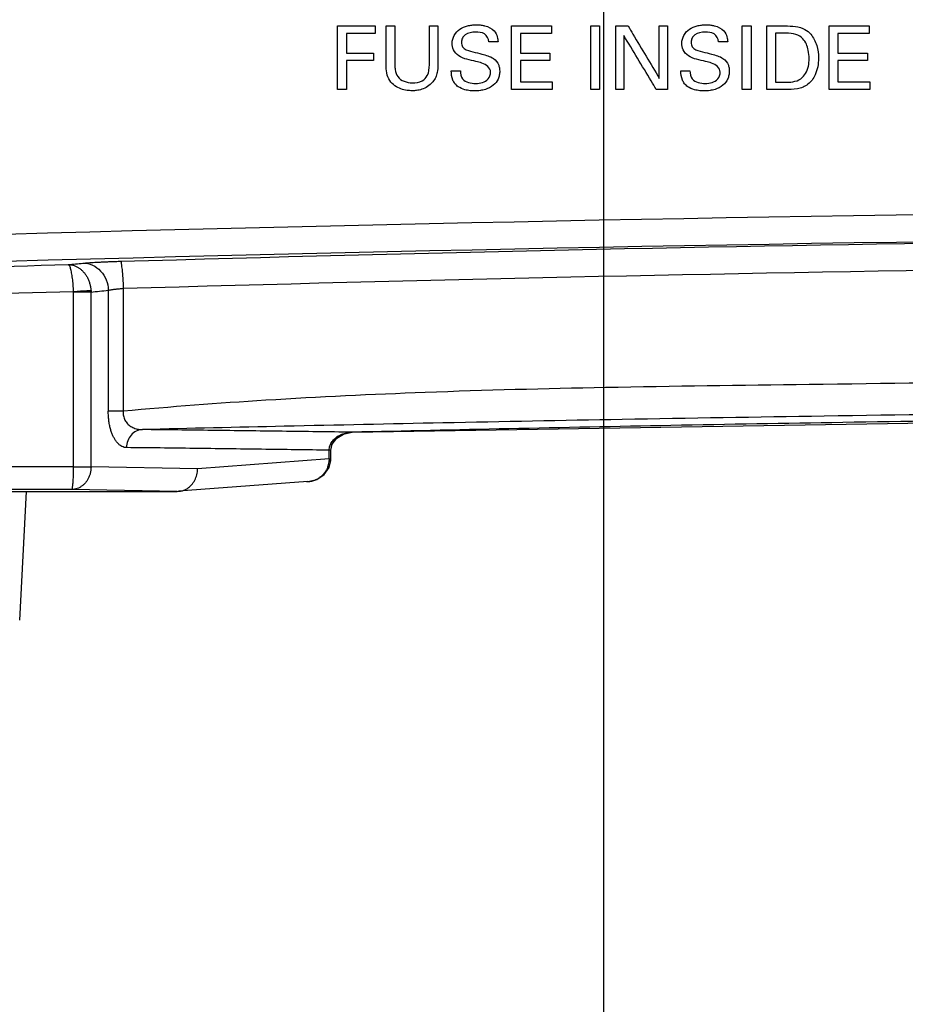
# Model space of a CAD drawing. Header units: inches. Extents: x 0 to 34, y 0 to 22.
# Tile 5 of 98: x 10.2 to 11.2, y 2.1 to 3.2. Entities that reach past the tile are written whole.
import ezdxf

# ---------------------------------------------------------------- set-up
doc = ezdxf.new("R2010")
doc.units = ezdxf.units.IN
doc.header["$LTSCALE"] = 1.87
doc.header["$MEASUREMENT"] = 0
doc.layers.get('0').update_dxf_attribs({"linetype": 'CONTINUOUS'})
doc.layers.add('DATUMCURVES', color=7, linetype='CONTINUOUS')
doc.layers.add('DIMENSIONS', color=7, linetype='CONTINUOUS')
doc.styles.get("Standard").update_dxf_attribs({"font": 'txt', "width": 0.8})
doc.dimstyles.new('DIMSTYLE_1', dxfattribs={"dimtxt": 0.125, "dimasz": 0.18, "dimexe": 0.18, "dimexo": 0.0625, "dimgap": 0.09, "dimtad": 0, "dimtih": 1, "dimtoh": 1, "dimdec": 3, "dimzin": 4, "dimdsep": 46, "dimtxsty": 'STANDARD', "dimblk": '_FILLED', "dimblk1": '_FILLED', "dimblk2": '_FILLED', "dimcen": 0.09, "dimadec": 0, "dimazin": 0, "dimtp": 0.001, "dimtm": 0.001, "dimtfac": 1, "dimtdec": 3, "dimtofl": 0, "dimtmove": 0, "dimatfit": 3, "dimldrblk": '_FILLED', "dimfxl": 1, "dimtolj": 1, "dimtzin": 4, "dimarcsym": 0})

# ---------------------------------------------------------------- blocks, each defined once
blk = doc.blocks.new('_FILLED')
at = {"color": 0, "linetype": 'BYBLOCK'}
blk.add_solid([(0, 0), (-1, 0.1736), (-1, -0.1736)], dxfattribs=at)
blk = doc.blocks.new('*D13')
at = {"layer": 'DIMENSIONS', "color": 2, "linetype": 'CONTINUOUS'}
for p, q in [((7.0373, 3.6692), (7.0373, 4.0292)), ((10.4858, 3.6692), (6.9123, 3.6692)), ((8.8748, 2.6992), (6.9123, 2.6992)), ((7.0373, 2.6992), (7.0373, 2.283)), ((7.0373, 2.283), (6.975, 2.283))]:
    blk.add_line(p, q, dxfattribs=at)
at = {"layer": 'DIMENSIONS', "color": 2, "linetype": 'CONTINUOUS', "xscale": 0.18, "yscale": 0.18, "zscale": 0.18}
for p, rotation in [((7.0373, 3.6692), 270), ((7.0373, 2.6992), 90)]:
    blk.add_blockref('_FILLED', p, dxfattribs=dict(at, rotation=rotation))
at = {"layer": 'DIMENSIONS', "color": 2, "linetype": 'CONTINUOUS', "width": 0.8}
for s, p in [('[', (6.2125, 2.2205)), (']', (6.8125, 2.2205)), ('.970', (5.6875, 2.2205)), ('24.64', (6.3125, 2.2205))]:
    blk.add_text(s, height=0.125, dxfattribs=at).set_placement(p)
blk = doc.blocks.new('*D14')
at = {"layer": 'DIMENSIONS', "color": 2, "linetype": 'CONTINUOUS'}
for p, q in [((10.8273, 3.3277), (10.8273, 1.6342)), ((8.7873, 2.7867), (8.7873, 1.6342)), ((8.7873, 1.7592), (9.3948, 1.7592)), ((10.8273, 1.7592), (10.2198, 1.7592))]:
    blk.add_line(p, q, dxfattribs=at)
at = {"layer": 'DIMENSIONS', "color": 2, "linetype": 'CONTINUOUS', "xscale": 0.18, "yscale": 0.18, "zscale": 0.18, "rotation": 180}
blk.add_blockref('_FILLED', (8.7873, 1.7592), dxfattribs=at)
at = {"layer": 'DIMENSIONS', "color": 2, "linetype": 'CONTINUOUS', "xscale": 0.18, "yscale": 0.18, "zscale": 0.18}
blk.add_blockref('_FILLED', (10.8273, 1.7592), dxfattribs=at)
at = {"layer": 'DIMENSIONS', "color": 2, "linetype": 'CONTINUOUS', "width": 0.8}
for s, p in [('2.040', (9.4573, 1.6967)), ('[', (9.4573, 1.5092)), ('51.82', (9.5573, 1.5092)), (']', (10.0573, 1.5092))]:
    blk.add_text(s, height=0.125, dxfattribs=at).set_placement(p)
blk = doc.blocks.new('*D15')
at = {"layer": 'DIMENSIONS', "color": 2, "linetype": 'CONTINUOUS'}
for p, q in [((11.8003, 3.4137), (11.8003, 0.8842)), ((8.7873, 2.7867), (8.7873, 0.8842)), ((8.7873, 1.0092), (9.8813, 1.0092)), ((11.8003, 1.0092), (10.7063, 1.0092))]:
    blk.add_line(p, q, dxfattribs=at)
at = {"layer": 'DIMENSIONS', "color": 2, "linetype": 'CONTINUOUS', "xscale": 0.18, "yscale": 0.18, "zscale": 0.18, "rotation": 180}
blk.add_blockref('_FILLED', (8.7873, 1.0092), dxfattribs=at)
at = {"layer": 'DIMENSIONS', "color": 2, "linetype": 'CONTINUOUS', "xscale": 0.18, "yscale": 0.18, "zscale": 0.18}
blk.add_blockref('_FILLED', (11.8003, 1.0092), dxfattribs=at)
at = {"layer": 'DIMENSIONS', "color": 2, "linetype": 'CONTINUOUS', "width": 0.8}
for s, p in [('3.013', (9.9438, 0.9467)), ('[', (9.9438, 0.7592)), (']', (10.5438, 0.7592)), ('76.53', (10.0438, 0.7592))]:
    blk.add_text(s, height=0.125, dxfattribs=at).set_placement(p)
blk = doc.blocks.new('*D16')
at = {"layer": 'DIMENSIONS', "color": 2, "linetype": 'CONTINUOUS'}
for p, q in [((7.7873, 4.1678), (7.7163, 4.1678)), ((7.7873, 3.4762), (7.7873, 4.1678)), ((11.7378, 3.4762), (7.6623, 3.4762)), ((8.8748, 2.6992), (7.6623, 2.6992)), ((7.7873, 2.6992), (7.7873, 2.3392))]:
    blk.add_line(p, q, dxfattribs=at)
at = {"layer": 'DIMENSIONS', "color": 2, "linetype": 'CONTINUOUS', "xscale": 0.18, "yscale": 0.18, "zscale": 0.18}
for p, rotation in [((7.7873, 3.4762), 270), ((7.7873, 2.6992), 90)]:
    blk.add_blockref('_FILLED', p, dxfattribs=dict(at, rotation=rotation))
at = {"layer": 'DIMENSIONS', "color": 2, "linetype": 'CONTINUOUS', "width": 0.8}
for s, p in [('[', (6.9538, 4.1053)), (']', (7.5538, 4.1053)), ('.777', (6.4288, 4.1053)), ('19.74', (7.0538, 4.1053))]:
    blk.add_text(s, height=0.125, dxfattribs=at).set_placement(p)

msp = doc.modelspace()

# ---------------------------------------------------------------- linework, layer by layer
at = {"color": 7, "linetype": 'CONTINUOUS'}
for p, q in [((10.2413, 2.7264), (10.2413, 2.9203)), ((10.2606, 2.9198), (10.2413, 2.9198)), ((10.2606, 2.7264), (10.2606, 2.9198)), ((10.2797, 2.9217), (10.2797, 2.7879)), ((10.2962, 2.9239), (10.2962, 2.7879)), ((10.2962, 2.7879), (10.2797, 2.7879)), ((10.5273, 2.7513), (10.5323, 2.7582)), ((10.5323, 2.7582), (10.54, 2.7627)), ((10.5395, 2.7626), (10.5493, 2.7646)), ((10.5259, 2.7448), (10.5273, 2.7513)), ((10.5259, 2.7448), (10.527, 2.7506)), ((10.524, 2.7351), (10.3784, 2.7242)), ((10.524, 2.7351), (10.5241, 2.7448)), ((10.524, 2.7351), (10.5259, 2.7351)), ((10.5259, 2.7448), (10.5241, 2.7448)), ((10.5259, 2.7351), (10.5259, 2.7448)), ((10.3784, 2.7242), (10.2606, 2.7264)), ((10.524, 2.7334), (10.5259, 2.7333)), ((10.5003, 2.71), (10.3573, 2.6993)), ((10.4993, 2.7099), (10.5002, 2.71)), ((8.9373, 2.6992), (10.356, 2.6992)), ((10.1817, 2.5566), (10.1892, 2.6992)), ((10.356, 2.6992), (10.2394, 2.7014)), ((10.356, 2.6992), (10.3577, 2.6993))]:
    msp.add_line(p, q, dxfattribs=at)
for points in [[(10.5493, 2.7646), (11.574, 2.7815), (12.7689, 2.7832), (14.0054, 2.7646)], [(10.527, 2.7506), (10.5317, 2.7576), (10.5395, 2.7626)], [(10.5259, 2.7333), (10.5259, 2.7348), (10.5259, 2.7351)], [(10.5185, 2.7178), (10.5239, 2.7255), (10.5259, 2.7333)], [(10.5002, 2.71), (10.5102, 2.7124), (10.5185, 2.7178)]]:
    msp.add_lwpolyline(points, dxfattribs=at)
for radius in [75.259, 75.229]:
    msp.add_arc((12.2773, -72.2458), radius, 87.713042, 92.286958, dxfattribs=at)
for points, knots in [([(10.2931, 2.9538), (10.6234, 2.9635), (11.2848, 2.9779), (12.2773, 2.9852), (13.2699, 2.9779), (13.9312, 2.9635), (14.2616, 2.9538)], [0, 0, 0, 0, 0.249822, 0.5, 0.750177, 1, 1, 1, 1]), ([(10.2517, 2.9517), (10.2526, 2.9518), (10.2546, 2.952), (10.2577, 2.9522), (10.2612, 2.9525), (10.265, 2.9527), (10.2691, 2.9529), (10.2735, 2.9531), (10.2781, 2.9533), (10.2829, 2.9535), (10.2879, 2.9537), (10.2913, 2.9538), (10.2931, 2.9538)], [0, 0, 0, 0, 0.067638, 0.143628, 0.227893, 0.320036, 0.419293, 0.525156, 0.637159, 0.754464, 0.875836, 1, 1, 1, 1]), ([(10.2931, 2.9538), (10.2939, 2.9535), (10.294, 2.9495), (10.2953, 2.944), (10.2957, 2.9345), (10.2961, 2.9276), (10.2962, 2.9239)], [0, 0, 0, 0, 0.090257, 0.309286, 0.627823, 1, 1, 1, 1]), ([(10.2962, 2.9239), (10.6261, 2.9335), (11.2864, 2.9479), (12.2773, 2.9552), (13.2683, 2.9479), (13.9286, 2.9335), (14.2585, 2.9239)], [0, 0, 0, 0, 0.249823, 0.499999, 0.750177, 1, 1, 1, 1]), ([(9.2755, 2.9206), (9.4354, 2.9264), (9.7553, 2.9371), (10.0754, 2.9461), (10.2355, 2.9501)], [0, 0, 0, 0, 0.499723, 1, 1, 1, 1]), ([(10.2355, 2.9501), (10.2382, 2.9503), (10.2436, 2.9509), (10.249, 2.9514), (10.2517, 2.9517)], [0, 0, 0, 0, 0.499999, 1, 1, 1, 1]), ([(10.2413, 2.9203), (10.2412, 2.9215), (10.2411, 2.924), (10.2409, 2.9277), (10.2406, 2.9314), (10.2402, 2.9348), (10.2397, 2.938), (10.2392, 2.9408), (10.2387, 2.9434), (10.2381, 2.9456), (10.2375, 2.9474), (10.2369, 2.9487), (10.2363, 2.9496), (10.2357, 2.95), (10.2355, 2.9501)], [0, 0, 0, 0, 0.121815, 0.242656, 0.361396, 0.47453, 0.578979, 0.672744, 0.757216, 0.831113, 0.892341, 0.939855, 0.974252, 1, 1, 1, 1]), ([(10.2355, 2.9501), (10.2366, 2.9501), (10.2387, 2.9499), (10.2419, 2.9491), (10.2448, 2.9479), (10.2477, 2.9462), (10.2503, 2.9441), (10.2527, 2.9416), (10.2549, 2.9388), (10.2567, 2.9357), (10.2583, 2.9323), (10.2594, 2.9287), (10.2602, 2.925), (10.2605, 2.9224), (10.2606, 2.9212)], [0, 0, 0, 0, 0.079141, 0.15276, 0.228839, 0.307602, 0.388412, 0.47033, 0.553521, 0.640204, 0.729547, 0.820086, 0.910191, 1, 1, 1, 1]), ([(10.2517, 2.9517), (10.2553, 2.9518), (10.2627, 2.9502), (10.2719, 2.9434), (10.2781, 2.9335), (10.2796, 2.9257), (10.2797, 2.9217)], [0, 0, 0, 0, 0.238105, 0.484159, 0.739475, 1, 1, 1, 1]), ([(9.2736, 2.8906), (9.4348, 2.8965), (9.7573, 2.9073), (10.0799, 2.9162), (10.2413, 2.9203)], [0, 0, 0, 0, 0.499687, 1, 1, 1, 1]), ([(10.2606, 2.9212), (10.259, 2.9211), (10.2552, 2.9209), (10.2487, 2.9207), (10.2439, 2.9202), (10.2413, 2.92)], [0, 0, 0, 0, 0.24314, 0.594674, 1, 1, 1, 1]), ([(10.2606, 2.9198), (10.2638, 2.9201), (10.2701, 2.9208), (10.2765, 2.9214), (10.2797, 2.9217)], [0, 0, 0, 0, 0.499999, 1, 1, 1, 1]), ([(10.2606, 2.9212), (10.2606, 2.921), (10.2606, 2.9205), (10.2606, 2.92), (10.2606, 2.9198)], [0, 0, 0, 0, 0.498248, 1, 1, 1, 1]), ([(10.2797, 2.9217), (10.28, 2.9218), (10.2808, 2.922), (10.2821, 2.9223), (10.2835, 2.9225), (10.285, 2.9227), (10.2866, 2.9229), (10.2884, 2.9231), (10.2902, 2.9233), (10.2922, 2.9235), (10.2942, 2.9237), (10.2955, 2.9238), (10.2962, 2.9239)], [0, 0, 0, 0, 0.068577, 0.145157, 0.229769, 0.322065, 0.421309, 0.527012, 0.638725, 0.75562, 0.876474, 1, 1, 1, 1]), ([(14.2585, 2.788), (14.2056, 2.7928), (14.0932, 2.8013), (13.9125, 2.8098), (13.7082, 2.8149), (13.4772, 2.8176), (13.2172, 2.8213), (12.9256, 2.8242), (12.6025, 2.8262), (12.2604, 2.8269), (11.9202, 2.8261), (11.6032, 2.824), (11.318, 2.821), (11.0639, 2.8174), (10.8381, 2.8147), (10.6378, 2.8096), (10.46, 2.8011), (10.3487, 2.7928), (10.2962, 2.7879)], [0, 0, 0, 0, 0.040162, 0.085325, 0.13685, 0.194816, 0.260203, 0.333675, 0.415513, 0.504756, 0.592559, 0.673002, 0.744639, 0.808465, 0.865301, 0.915567, 0.960089, 1, 1, 1, 1]), ([(14.2372, 2.7676), (14.1845, 2.7689), (14.0724, 2.7714), (13.8927, 2.7753), (13.6896, 2.7792), (13.4604, 2.783), (13.203, 2.7864), (12.915, 2.7893), (12.5968, 2.7913), (12.2604, 2.7919), (11.9259, 2.7911), (11.6136, 2.7891), (11.3318, 2.7862), (11.0804, 2.7827), (10.8564, 2.779), (10.6574, 2.7752), (10.4805, 2.7714), (10.3698, 2.7689), (10.3175, 2.7676)], [0, 0, 0, 0, 0.040322, 0.085817, 0.137601, 0.195772, 0.261224, 0.334588, 0.416184, 0.504762, 0.592019, 0.672186, 0.743759, 0.807633, 0.864651, 0.915198, 0.959967, 1, 1, 1, 1]), ([(10.2998, 2.7476), (10.299, 2.7476), (10.2972, 2.7479), (10.2947, 2.7488), (10.2924, 2.7504), (10.2902, 2.7524), (10.2882, 2.7548), (10.2864, 2.7576), (10.2847, 2.7609), (10.2833, 2.7645), (10.282, 2.7686), (10.281, 2.7731), (10.2802, 2.7779), (10.2798, 2.7828), (10.2797, 2.7862), (10.2797, 2.7879)], [0, 0, 0, 0, 0.052838, 0.106956, 0.163657, 0.223752, 0.287766, 0.356356, 0.430564, 0.511207, 0.598766, 0.692907, 0.792293, 0.895261, 1, 1, 1, 1]), ([(10.2962, 2.7879), (10.2961, 2.7871), (10.2961, 2.7853), (10.2964, 2.7828), (10.2971, 2.7803), (10.2981, 2.7781), (10.2993, 2.776), (10.3009, 2.7741), (10.3026, 2.7725), (10.3046, 2.7711), (10.3068, 2.7699), (10.3092, 2.7689), (10.3118, 2.7682), (10.3146, 2.7677), (10.3165, 2.7676), (10.3174, 2.7676)], [0, 0, 0, 0, 0.078839, 0.15609, 0.23179, 0.305995, 0.378729, 0.450456, 0.522054, 0.594605, 0.669433, 0.747374, 0.828679, 0.913101, 1, 1, 1, 1]), ([(11.5665, 2.7815), (11.5519, 2.7813), (11.4623, 2.7804), (11.3041, 2.7786), (11.0971, 2.7756), (10.9055, 2.7723), (10.7246, 2.7686), (10.6071, 2.766), (10.5493, 2.7647)], [0, 0, 0, 0, 0.043036, 0.264245, 0.466557, 0.653413, 0.82957, 1, 1, 1, 1]), ([(10.3174, 2.7676), (10.3151, 2.7676), (10.3104, 2.7663), (10.3046, 2.7618), (10.3007, 2.7553), (10.2998, 2.7502), (10.2998, 2.7476)], [0, 0, 0, 0, 0.238545, 0.484231, 0.739082, 1, 1, 1, 1]), ([(10.5493, 2.7647), (10.5236, 2.765), (10.472, 2.7657), (10.3947, 2.7667), (10.3432, 2.7673), (10.3175, 2.7676)], [0, 0, 0, 0, 0.333437, 0.66676, 1, 1, 1, 1]), ([(10.5259, 2.7521), (10.5262, 2.7528), (10.5272, 2.7543), (10.5288, 2.7564), (10.5308, 2.7582), (10.5329, 2.7599), (10.5353, 2.7613), (10.5379, 2.7624), (10.5406, 2.7634), (10.5424, 2.7638), (10.5434, 2.764)], [0, 0, 0, 0, 0.118148, 0.238172, 0.360253, 0.484312, 0.610086, 0.737749, 0.867595, 1, 1, 1, 1]), ([(10.5434, 2.764), (10.5444, 2.7642), (10.5463, 2.7645), (10.5483, 2.7646), (10.5493, 2.7647)], [0, 0, 0, 0, 0.496978, 1, 1, 1, 1]), ([(10.5241, 2.7448), (10.4992, 2.7451), (10.4493, 2.7458), (10.3746, 2.7468), (10.3247, 2.7474), (10.2998, 2.7476)], [0, 0, 0, 0, 0.333331, 0.666664, 1, 1, 1, 1]), ([(10.5241, 2.7448), (10.5241, 2.7456), (10.5242, 2.7473), (10.5248, 2.7498), (10.5255, 2.7513), (10.5259, 2.7521)], [0, 0, 0, 0, 0.330776, 0.663462, 1, 1, 1, 1]), ([(10.2413, 2.7264), (10.1674, 2.7264), (10.0107, 2.7265), (9.7597, 2.7306), (9.4886, 2.7361), (9.2095, 2.7407), (9.0246, 2.7404), (8.9338, 2.7402)], [0, 0, 0, 0, 0.169488, 0.359527, 0.575956, 0.791579, 1, 1, 1, 1]), ([(10.5241, 2.7351), (10.5241, 2.7348), (10.5241, 2.7343), (10.5241, 2.7337), (10.524, 2.7334)], [0, 0, 0, 0, 0.504017, 1, 1, 1, 1]), ([(10.2606, 2.7264), (10.2606, 2.7252), (10.2605, 2.7228), (10.2598, 2.7193), (10.2587, 2.7159), (10.2572, 2.7128), (10.2554, 2.7099), (10.2533, 2.7074), (10.2508, 2.7053), (10.2482, 2.7036), (10.2454, 2.7023), (10.2424, 2.7016), (10.2404, 2.7014), (10.2394, 2.7014)], [0, 0, 0, 0, 0.098164, 0.196985, 0.295668, 0.392082, 0.484395, 0.573715, 0.662712, 0.750145, 0.83475, 0.915691, 1, 1, 1, 1]), ([(10.2394, 2.7014), (10.2395, 2.7014), (10.2398, 2.7018), (10.24, 2.7025), (10.2402, 2.7038), (10.2404, 2.7055), (10.2406, 2.7076), (10.2408, 2.7101), (10.241, 2.7129), (10.2411, 2.716), (10.2412, 2.7194), (10.2413, 2.7228), (10.2413, 2.7252), (10.2413, 2.7264)], [0, 0, 0, 0, 0.015632, 0.046944, 0.097041, 0.165675, 0.2506, 0.348395, 0.459947, 0.585174, 0.720029, 0.859448, 1, 1, 1, 1]), ([(10.2413, 2.7264), (10.2439, 2.7264), (10.2488, 2.7264), (10.2552, 2.7264), (10.259, 2.7264), (10.2606, 2.7264)], [0, 0, 0, 0, 0.405354, 0.757054, 1, 1, 1, 1]), ([(10.3616, 2.7), (10.3636, 2.7006), (10.3673, 2.7023), (10.372, 2.7063), (10.3756, 2.7116), (10.3779, 2.7176), (10.3784, 2.722), (10.3784, 2.7242)], [0, 0, 0, 0, 0.191193, 0.385887, 0.585598, 0.790572, 1, 1, 1, 1]), ([(10.5135, 2.7147), (10.5144, 2.7153), (10.5161, 2.7167), (10.5183, 2.719), (10.5202, 2.7215), (10.5218, 2.7243), (10.523, 2.7273), (10.5237, 2.7303), (10.524, 2.7324), (10.524, 2.7334)], [0, 0, 0, 0, 0.147793, 0.288753, 0.4307, 0.575096, 0.719394, 0.861272, 1, 1, 1, 1]), ([(10.5083, 2.7118), (10.509, 2.7121), (10.5109, 2.713), (10.5126, 2.714), (10.5135, 2.7147)], [0, 0, 0, 0, 0.403161, 1, 1, 1, 1]), ([(10.5003, 2.71), (10.5011, 2.71), (10.5034, 2.7103), (10.5055, 2.7108), (10.5069, 2.7113)], [0, 0, 0, 0, 0.366227, 1, 1, 1, 1]), ([(10.2394, 2.7014), (10.1658, 2.7013), (10.0097, 2.7012), (9.7598, 2.701), (9.4901, 2.7008), (9.2126, 2.7005), (9.0288, 2.7003), (8.9384, 2.7002)], [0, 0, 0, 0, 0.169711, 0.359951, 0.576197, 0.791566, 1, 1, 1, 1])]:
    msp.add_open_spline(points, degree=3, knots=knots, dxfattribs=at)
for points in [[(10.5069, 2.7113), (10.5074, 2.7115), (10.5078, 2.7116), (10.5083, 2.7118)], [(10.3577, 2.6993), (10.359, 2.6994), (10.3604, 2.6996), (10.3616, 2.7)]]:
    msp.add_open_spline(points, degree=3, dxfattribs=at)
at = {"layer": 'DATUMCURVES', "color": 40, "linetype": 'CONTINUOUS'}
for points, knots in [([(10.5331, 3.144, 5.187), (10.5331, 3.1476, 5.187), (10.5331, 3.171, 5.187), (10.5331, 3.1944, 5.187), (10.5331, 3.2142, 5.187)], [0, 0, 0, 0, 0.15625, 1, 1, 1, 1]), ([(10.5331, 3.2142, 5.187), (10.5353, 3.2142, 5.187), (10.5492, 3.2142, 5.187), (10.5631, 3.2142, 5.187), (10.5749, 3.2142, 5.187)], [0, 0, 0, 0, 0.15625, 1, 1, 1, 1]), ([(10.587, 3.2142, 5.187), (10.5875, 3.2142, 5.187), (10.5907, 3.2142, 5.187), (10.5939, 3.2142, 5.187), (10.5967, 3.2142, 5.187)], [0, 0, 0, 0, 0.15625, 1, 1, 1, 1]), ([(10.587, 3.1714, 5.187), (10.587, 3.1736, 5.187), (10.587, 3.1879, 5.187), (10.587, 3.2021, 5.187), (10.587, 3.2142, 5.187)], [0, 0, 0, 0, 0.15625, 1, 1, 1, 1]), ([(10.5967, 3.2142, 5.187), (10.5967, 3.2119, 5.187), (10.5967, 3.1974, 5.187), (10.5967, 3.1829, 5.187), (10.5967, 3.1707, 5.187)], [0, 0, 0, 0, 0.15625, 1, 1, 1, 1]), ([(10.6348, 3.2142, 5.187), (10.6353, 3.2142, 5.187), (10.6384, 3.2142, 5.187), (10.6416, 3.2142, 5.187), (10.6442, 3.2142, 5.187)], [0, 0, 0, 0, 0.15625, 1, 1, 1, 1]), ([(10.6348, 3.1711, 5.187), (10.6348, 3.1733, 5.187), (10.6348, 3.1877, 5.187), (10.6348, 3.202, 5.187), (10.6348, 3.2142, 5.187)], [0, 0, 0, 0, 0.15625, 1, 1, 1, 1]), ([(10.6442, 3.2142, 5.187), (10.6442, 3.2119, 5.187), (10.6442, 3.1975, 5.187), (10.6442, 3.1831, 5.187), (10.6442, 3.1709, 5.187)], [0, 0, 0, 0, 0.15625, 1, 1, 1, 1]), ([(10.6863, 3.175, 5.187), (10.6798, 3.1766, 5.187), (10.6696, 3.1777, 5.187), (10.661, 3.1871, 5.187), (10.6587, 3.1985, 5.187), (10.6653, 3.2104, 5.187), (10.6755, 3.2141, 5.187), (10.6818, 3.2153, 5.187), (10.6865, 3.2156, 5.187), (10.691, 3.2154, 5.187), (10.6938, 3.2149, 5.187), (10.6952, 3.2146, 5.187)], [0, 0, 0, 0, 0.245512, 0.353238, 0.443239, 0.660553, 0.774909, 0.834844, 0.895502, 0.947787, 1, 1, 1, 1]), ([(10.6952, 3.2146, 5.187), (10.6955, 3.2145, 5.187), (10.6997, 3.2135, 5.187), (10.7062, 3.2104, 5.187), (10.7102, 3.2028, 5.187), (10.7106, 3.1985, 5.187), (10.7107, 3.1967, 5.187)], [0, 0, 0, 0, 0.041448, 0.497922, 0.78532, 1, 1, 1, 1]), ([(10.7258, 3.144, 5.187), (10.7258, 3.1476, 5.187), (10.7258, 3.171, 5.187), (10.7258, 3.1944, 5.187), (10.7258, 3.2142, 5.187)], [0, 0, 0, 0, 0.15625, 1, 1, 1, 1]), ([(10.7258, 3.2142, 5.187), (10.7281, 3.2142, 5.187), (10.7428, 3.2142, 5.187), (10.7574, 3.2142, 5.187), (10.7698, 3.2142, 5.187)], [0, 0, 0, 0, 0.15625, 1, 1, 1, 1]), ([(10.8134, 3.144, 5.187), (10.8134, 3.1476, 5.187), (10.8134, 3.171, 5.187), (10.8134, 3.1944, 5.187), (10.8134, 3.2142, 5.187)], [0, 0, 0, 0, 0.15625, 1, 1, 1, 1]), ([(10.8134, 3.2142, 5.187), (10.8139, 3.2142, 5.187), (10.8171, 3.2142, 5.187), (10.8204, 3.2142, 5.187), (10.8231, 3.2142, 5.187)], [0, 0, 0, 0, 0.15625, 1, 1, 1, 1]), ([(10.8231, 3.2142, 5.187), (10.8231, 3.2105, 5.187), (10.8231, 3.1871, 5.187), (10.8231, 3.1637, 5.187), (10.8231, 3.144, 5.187)], [0, 0, 0, 0, 0.15625, 1, 1, 1, 1]), ([(10.8411, 3.144, 5.187), (10.8411, 3.1476, 5.187), (10.8411, 3.171, 5.187), (10.8411, 3.1944, 5.187), (10.8411, 3.2142, 5.187)], [0, 0, 0, 0, 0.15625, 1, 1, 1, 1]), ([(10.8411, 3.2142, 5.187), (10.8418, 3.2142, 5.187), (10.8463, 3.2142, 5.187), (10.8508, 3.2142, 5.187), (10.8546, 3.2142, 5.187)], [0, 0, 0, 0, 0.15625, 1, 1, 1, 1]), ([(10.8546, 3.2142, 5.187), (10.8564, 3.2111, 5.187), (10.8679, 3.1918, 5.187), (10.8794, 3.1724, 5.187), (10.8891, 3.1561, 5.187)], [0, 0, 0, 0, 0.15625, 1, 1, 1, 1]), ([(10.8891, 3.2142, 5.187), (10.8896, 3.2142, 5.187), (10.8926, 3.2142, 5.187), (10.8956, 3.2142, 5.187), (10.8981, 3.2142, 5.187)], [0, 0, 0, 0, 0.15625, 1, 1, 1, 1]), ([(10.8891, 3.1561, 5.187), (10.8891, 3.1591, 5.187), (10.8891, 3.1785, 5.187), (10.8891, 3.1978, 5.187), (10.8891, 3.2142, 5.187)], [0, 0, 0, 0, 0.15625, 1, 1, 1, 1]), ([(10.8981, 3.2142, 5.187), (10.8981, 3.2105, 5.187), (10.8981, 3.1871, 5.187), (10.8981, 3.1637, 5.187), (10.8981, 3.144, 5.187)], [0, 0, 0, 0, 0.15625, 1, 1, 1, 1]), ([(10.9403, 3.175, 5.187), (10.9338, 3.1766, 5.187), (10.9236, 3.1777, 5.187), (10.9149, 3.1871, 5.187), (10.9127, 3.1985, 5.187), (10.9192, 3.2104, 5.187), (10.9294, 3.2141, 5.187), (10.9357, 3.2153, 5.187), (10.9404, 3.2156, 5.187), (10.9449, 3.2154, 5.187), (10.9477, 3.2149, 5.187), (10.9491, 3.2146, 5.187)], [0, 0, 0, 0, 0.245494, 0.35324, 0.443243, 0.660547, 0.774918, 0.834869, 0.895551, 0.947795, 1, 1, 1, 1]), ([(10.9491, 3.2146, 5.187), (10.9495, 3.2145, 5.187), (10.9536, 3.2135, 5.187), (10.9601, 3.2104, 5.187), (10.9642, 3.2028, 5.187), (10.9645, 3.1985, 5.187), (10.9647, 3.1967, 5.187)], [0, 0, 0, 0, 0.041448, 0.497837, 0.785272, 1, 1, 1, 1]), ([(10.9809, 3.144, 5.187), (10.9809, 3.1476, 5.187), (10.9809, 3.171, 5.187), (10.9809, 3.1944, 5.187), (10.9809, 3.2142, 5.187)], [0, 0, 0, 0, 0.15625, 1, 1, 1, 1]), ([(10.9809, 3.2142, 5.187), (10.9814, 3.2142, 5.187), (10.9846, 3.2142, 5.187), (10.9879, 3.2142, 5.187), (10.9906, 3.2142, 5.187)], [0, 0, 0, 0, 0.15625, 1, 1, 1, 1]), ([(10.9906, 3.2142, 5.187), (10.9906, 3.2105, 5.187), (10.9906, 3.1871, 5.187), (10.9906, 3.1637, 5.187), (10.9906, 3.144, 5.187)], [0, 0, 0, 0, 0.15625, 1, 1, 1, 1]), ([(11.0079, 3.144, 5.187), (11.0079, 3.1476, 5.187), (11.0079, 3.171, 5.187), (11.0079, 3.1944, 5.187), (11.0079, 3.2142, 5.187)], [0, 0, 0, 0, 0.15625, 1, 1, 1, 1]), ([(11.0079, 3.2142, 5.187), (11.009, 3.2142, 5.187), (11.0158, 3.2142, 5.187), (11.0225, 3.2142, 5.187), (11.0282, 3.2142, 5.187)], [0, 0, 0, 0, 0.15625, 1, 1, 1, 1]), ([(11.0282, 3.2142, 5.187), (11.0357, 3.2142, 5.187), (11.0467, 3.2139, 5.187), (11.0547, 3.2071, 5.187), (11.0565, 3.205, 5.187)], [0, 0, 0, 0, 0.728785, 1, 1, 1, 1]), ([(11.077, 3.144, 5.187), (11.077, 3.1476, 5.187), (11.077, 3.171, 5.187), (11.077, 3.1944, 5.187), (11.077, 3.2142, 5.187)], [0, 0, 0, 0, 0.15625, 1, 1, 1, 1]), ([(11.077, 3.2142, 5.187), (11.0792, 3.2142, 5.187), (11.0939, 3.2142, 5.187), (11.1086, 3.2142, 5.187), (11.121, 3.2142, 5.187)], [0, 0, 0, 0, 0.15625, 1, 1, 1, 1]), ([(10.543, 3.2059, 5.187), (10.543, 3.2048, 5.187), (10.543, 3.1975, 5.187), (10.543, 3.1902, 5.187), (10.543, 3.184, 5.187)], [0, 0, 0, 0, 0.15625, 1, 1, 1, 1]), ([(10.5749, 3.2059, 5.187), (10.5732, 3.2059, 5.187), (10.5626, 3.2059, 5.187), (10.552, 3.2059, 5.187), (10.543, 3.2059, 5.187)], [0, 0, 0, 0, 0.15625, 1, 1, 1, 1]), ([(10.7006, 3.1967, 5.187), (10.7004, 3.2, 5.187), (10.6963, 3.2069, 5.187), (10.6852, 3.2078, 5.187), (10.6759, 3.2064, 5.187), (10.6709, 3.2009, 5.187), (10.6702, 3.1972, 5.187), (10.6703, 3.1952, 5.187), (10.6703, 3.1947, 5.187)], [0, 0, 0, 0, 0.234087, 0.469255, 0.746907, 0.857682, 0.97154, 1, 1, 1, 1]), ([(10.7355, 3.2059, 5.187), (10.7355, 3.2048, 5.187), (10.7355, 3.1975, 5.187), (10.7355, 3.1902, 5.187), (10.7355, 3.184, 5.187)], [0, 0, 0, 0, 0.15625, 1, 1, 1, 1]), ([(10.7698, 3.2059, 5.187), (10.768, 3.2059, 5.187), (10.7566, 3.2059, 5.187), (10.7452, 3.2059, 5.187), (10.7355, 3.2059, 5.187)], [0, 0, 0, 0, 0.15625, 1, 1, 1, 1]), ([(10.8499, 3.2036, 5.187), (10.8499, 3.2005, 5.187), (10.8499, 3.1806, 5.187), (10.8499, 3.1607, 5.187), (10.8499, 3.144, 5.187)], [0, 0, 0, 0, 0.15625, 1, 1, 1, 1]), ([(10.8856, 3.144, 5.187), (10.8838, 3.1471, 5.187), (10.8719, 3.1669, 5.187), (10.86, 3.1868, 5.187), (10.8499, 3.2036, 5.187)], [0, 0, 0, 0, 0.15625, 1, 1, 1, 1]), ([(10.9546, 3.1967, 5.187), (10.9544, 3.2, 5.187), (10.9503, 3.2069, 5.187), (10.9391, 3.2078, 5.187), (10.9299, 3.2064, 5.187), (10.9249, 3.2009, 5.187), (10.9242, 3.1972, 5.187), (10.9242, 3.1952, 5.187), (10.9243, 3.1947, 5.187)], [0, 0, 0, 0, 0.23404, 0.469121, 0.746902, 0.857685, 0.97154, 1, 1, 1, 1]), ([(11.0176, 3.2061, 5.187), (11.0176, 3.2033, 5.187), (11.0176, 3.1852, 5.187), (11.0176, 3.1672, 5.187), (11.0176, 3.1519, 5.187)], [0, 0, 0, 0, 0.15625, 1, 1, 1, 1]), ([(11.0293, 3.2061, 5.187), (11.0287, 3.2061, 5.187), (11.0248, 3.2061, 5.187), (11.0209, 3.2061, 5.187), (11.0176, 3.2061, 5.187)], [0, 0, 0, 0, 0.15625, 1, 1, 1, 1]), ([(11.0565, 3.205, 5.187), (11.0596, 3.2014, 5.187), (11.064, 3.1927, 5.187), (11.066, 3.177, 5.187), (11.0633, 3.1614, 5.187), (11.0544, 3.1487, 5.187), (11.0414, 3.1436, 5.187), (11.0324, 3.144, 5.187), (11.0277, 3.144, 5.187)], [0, 0, 0, 0, 0.161543, 0.325529, 0.542247, 0.690876, 0.836624, 1, 1, 1, 1]), ([(11.0548, 3.1781, 5.187), (11.0548, 3.1812, 5.187), (11.054, 3.1888, 5.187), (11.05, 3.1996, 5.187), (11.0399, 3.206, 5.187), (11.033, 3.2061, 5.187), (11.0293, 3.2061, 5.187)], [0, 0, 0, 0, 0.212922, 0.535343, 0.747962, 1, 1, 1, 1]), ([(11.0867, 3.2059, 5.187), (11.0867, 3.2048, 5.187), (11.0867, 3.1975, 5.187), (11.0867, 3.1902, 5.187), (11.0867, 3.184, 5.187)], [0, 0, 0, 0, 0.15625, 1, 1, 1, 1]), ([(11.121, 3.2059, 5.187), (11.1192, 3.2059, 5.187), (11.1078, 3.2059, 5.187), (11.0963, 3.2059, 5.187), (11.0867, 3.2059, 5.187)], [0, 0, 0, 0, 0.15625, 1, 1, 1, 1]), ([(10.6703, 3.1947, 5.187), (10.6704, 3.1938, 5.187), (10.6709, 3.1917, 5.187), (10.6748, 3.1873, 5.187), (10.6796, 3.1864, 5.187), (10.6829, 3.1856, 5.187)], [0, 0, 0, 0, 0.169596, 0.388733, 1, 1, 1, 1]), ([(10.7107, 3.1967, 5.187), (10.7102, 3.1967, 5.187), (10.7068, 3.1967, 5.187), (10.7035, 3.1967, 5.187), (10.7006, 3.1967, 5.187)], [0, 0, 0, 0, 0.15625, 1, 1, 1, 1]), ([(10.9243, 3.1947, 5.187), (10.9244, 3.1938, 5.187), (10.9249, 3.1917, 5.187), (10.9287, 3.1873, 5.187), (10.9336, 3.1864, 5.187), (10.9369, 3.1856, 5.187)], [0, 0, 0, 0, 0.169534, 0.388619, 1, 1, 1, 1]), ([(10.9647, 3.1967, 5.187), (10.9641, 3.1967, 5.187), (10.9608, 3.1967, 5.187), (10.9574, 3.1967, 5.187), (10.9546, 3.1967, 5.187)], [0, 0, 0, 0, 0.15625, 1, 1, 1, 1]), ([(10.543, 3.184, 5.187), (10.5446, 3.184, 5.187), (10.5546, 3.184, 5.187), (10.5646, 3.184, 5.187), (10.5731, 3.184, 5.187)], [0, 0, 0, 0, 0.15625, 1, 1, 1, 1]), ([(10.6829, 3.1856, 5.187), (10.6863, 3.1847, 5.187), (10.6939, 3.1828, 5.187), (10.7018, 3.1807, 5.187), (10.7056, 3.1782, 5.187)], [0, 0, 0, 0, 0.433533, 1, 1, 1, 1]), ([(10.7355, 3.184, 5.187), (10.7372, 3.184, 5.187), (10.7481, 3.184, 5.187), (10.759, 3.184, 5.187), (10.7682, 3.184, 5.187)], [0, 0, 0, 0, 0.15625, 1, 1, 1, 1]), ([(10.9369, 3.1856, 5.187), (10.9402, 3.1847, 5.187), (10.9478, 3.1828, 5.187), (10.9558, 3.1807, 5.187), (10.9595, 3.1782, 5.187)], [0, 0, 0, 0, 0.433608, 1, 1, 1, 1]), ([(11.0867, 3.184, 5.187), (11.0884, 3.184, 5.187), (11.0993, 3.184, 5.187), (11.1102, 3.184, 5.187), (11.1193, 3.184, 5.187)], [0, 0, 0, 0, 0.15625, 1, 1, 1, 1]), ([(10.543, 3.1759, 5.187), (10.543, 3.1742, 5.187), (10.543, 3.1636, 5.187), (10.543, 3.1529, 5.187), (10.543, 3.144, 5.187)], [0, 0, 0, 0, 0.15625, 1, 1, 1, 1]), ([(10.5731, 3.1759, 5.187), (10.5715, 3.1759, 5.187), (10.5615, 3.1759, 5.187), (10.5515, 3.1759, 5.187), (10.543, 3.1759, 5.187)], [0, 0, 0, 0, 0.15625, 1, 1, 1, 1]), ([(10.6442, 3.1709, 5.187), (10.6442, 3.1682, 5.187), (10.6439, 3.1636, 5.187), (10.6419, 3.1572, 5.187), (10.6384, 3.1516, 5.187), (10.6332, 3.1469, 5.187), (10.6268, 3.144, 5.187), (10.621, 3.1427, 5.187), (10.6155, 3.1424, 5.187), (10.6097, 3.1428, 5.187), (10.6031, 3.1444, 5.187), (10.5964, 3.1478, 5.187), (10.588, 3.1558, 5.187), (10.587, 3.1653, 5.187), (10.587, 3.1714, 5.187)], [0, 0, 0, 0, 0.089133, 0.148846, 0.217126, 0.301389, 0.376987, 0.443247, 0.494613, 0.557484, 0.632628, 0.714305, 0.80204, 1, 1, 1, 1]), ([(10.5967, 3.1707, 5.187), (10.5967, 3.1691, 5.187), (10.5968, 3.1647, 5.187), (10.5982, 3.1603, 5.187), (10.5998, 3.1581, 5.187)], [0, 0, 0, 0, 0.36919, 1, 1, 1, 1]), ([(10.5998, 3.1581, 5.187), (10.6033, 3.1534, 5.187), (10.6138, 3.15, 5.187), (10.6263, 3.1521, 5.187), (10.6342, 3.1599, 5.187), (10.6348, 3.1671, 5.187), (10.6348, 3.1711, 5.187)], [0, 0, 0, 0, 0.358141, 0.588154, 0.751904, 1, 1, 1, 1]), ([(10.7056, 3.1782, 5.187), (10.7082, 3.1764, 5.187), (10.7112, 3.1726, 5.187), (10.7124, 3.1673, 5.187), (10.7127, 3.1636, 5.187), (10.7123, 3.1597, 5.187), (10.7105, 3.154, 5.187), (10.7056, 3.1478, 5.187), (10.6982, 3.1441, 5.187), (10.691, 3.1426, 5.187), (10.6854, 3.1422, 5.187), (10.6796, 3.1425, 5.187), (10.6734, 3.1435, 5.187), (10.6688, 3.1455, 5.187), (10.6666, 3.147, 5.187)], [0, 0, 0, 0, 0.128261, 0.178869, 0.216682, 0.277476, 0.336015, 0.453056, 0.584708, 0.661059, 0.746385, 0.811815, 0.89265, 1, 1, 1, 1]), ([(10.7025, 3.1631, 5.187), (10.7025, 3.1677, 5.187), (10.6951, 3.1733, 5.187), (10.6885, 3.1744, 5.187), (10.6863, 3.175, 5.187)], [0, 0, 0, 0, 0.667453, 1, 1, 1, 1]), ([(10.7355, 3.1759, 5.187), (10.7355, 3.1746, 5.187), (10.7355, 3.1669, 5.187), (10.7355, 3.1591, 5.187), (10.7355, 3.1525, 5.187)], [0, 0, 0, 0, 0.15625, 1, 1, 1, 1]), ([(10.7682, 3.1759, 5.187), (10.7665, 3.1759, 5.187), (10.7556, 3.1759, 5.187), (10.7447, 3.1759, 5.187), (10.7355, 3.1759, 5.187)], [0, 0, 0, 0, 0.15625, 1, 1, 1, 1]), ([(10.9595, 3.1782, 5.187), (10.9622, 3.1764, 5.187), (10.9652, 3.1726, 5.187), (10.9664, 3.1673, 5.187), (10.9666, 3.1636, 5.187), (10.9662, 3.1597, 5.187), (10.9644, 3.154, 5.187), (10.9596, 3.1478, 5.187), (10.9521, 3.1441, 5.187), (10.945, 3.1426, 5.187), (10.9393, 3.1422, 5.187), (10.9335, 3.1425, 5.187), (10.9273, 3.1435, 5.187), (10.9228, 3.1455, 5.187), (10.9205, 3.147, 5.187)], [0, 0, 0, 0, 0.128276, 0.178877, 0.216687, 0.277478, 0.336011, 0.453033, 0.584675, 0.661035, 0.746383, 0.811818, 0.89265, 1, 1, 1, 1]), ([(10.9564, 3.1631, 5.187), (10.9564, 3.1677, 5.187), (10.949, 3.1733, 5.187), (10.9425, 3.1744, 5.187), (10.9403, 3.175, 5.187)], [0, 0, 0, 0, 0.667546, 1, 1, 1, 1]), ([(11.0455, 3.1558, 5.187), (11.0476, 3.1574, 5.187), (11.0533, 3.1637, 5.187), (11.0548, 3.1724, 5.187), (11.0548, 3.1781, 5.187)], [0, 0, 0, 0, 0.313103, 1, 1, 1, 1]), ([(11.0867, 3.1759, 5.187), (11.0867, 3.1746, 5.187), (11.0867, 3.1669, 5.187), (11.0867, 3.1591, 5.187), (11.0867, 3.1525, 5.187)], [0, 0, 0, 0, 0.15625, 1, 1, 1, 1]), ([(11.1193, 3.1759, 5.187), (11.1176, 3.1759, 5.187), (11.1067, 3.1759, 5.187), (11.0959, 3.1759, 5.187), (11.0867, 3.1759, 5.187)], [0, 0, 0, 0, 0.15625, 1, 1, 1, 1]), ([(10.659, 3.1645, 5.187), (10.6595, 3.1645, 5.187), (10.6629, 3.1645, 5.187), (10.6663, 3.1645, 5.187), (10.6691, 3.1645, 5.187)], [0, 0, 0, 0, 0.15625, 1, 1, 1, 1]), ([(10.6631, 3.1503, 5.187), (10.6622, 3.1515, 5.187), (10.6596, 3.1558, 5.187), (10.659, 3.161, 5.187), (10.659, 3.1645, 5.187)], [0, 0, 0, 0, 0.303926, 1, 1, 1, 1]), ([(10.6691, 3.1645, 5.187), (10.6692, 3.1614, 5.187), (10.6708, 3.1524, 5.187), (10.6809, 3.1506, 5.187), (10.686, 3.1506, 5.187)], [0, 0, 0, 0, 0.372973, 1, 1, 1, 1]), ([(10.686, 3.1506, 5.187), (10.6909, 3.1506, 5.187), (10.6997, 3.1525, 5.187), (10.7025, 3.1604, 5.187), (10.7025, 3.1631, 5.187)], [0, 0, 0, 0, 0.643438, 1, 1, 1, 1]), ([(10.9129, 3.1645, 5.187), (10.9135, 3.1645, 5.187), (10.9168, 3.1645, 5.187), (10.9202, 3.1645, 5.187), (10.923, 3.1645, 5.187)], [0, 0, 0, 0, 0.15625, 1, 1, 1, 1]), ([(10.917, 3.1503, 5.187), (10.9161, 3.1515, 5.187), (10.9135, 3.1558, 5.187), (10.9129, 3.161, 5.187), (10.9129, 3.1645, 5.187)], [0, 0, 0, 0, 0.303909, 1, 1, 1, 1]), ([(10.923, 3.1645, 5.187), (10.9232, 3.1614, 5.187), (10.9247, 3.1524, 5.187), (10.9349, 3.1506, 5.187), (10.94, 3.1506, 5.187)], [0, 0, 0, 0, 0.373084, 1, 1, 1, 1]), ([(10.94, 3.1506, 5.187), (10.9448, 3.1506, 5.187), (10.9536, 3.1525, 5.187), (10.9564, 3.1604, 5.187), (10.9564, 3.1631, 5.187)], [0, 0, 0, 0, 0.643438, 1, 1, 1, 1]), ([(10.7355, 3.1525, 5.187), (10.7373, 3.1525, 5.187), (10.749, 3.1525, 5.187), (10.7607, 3.1525, 5.187), (10.7706, 3.1525, 5.187)], [0, 0, 0, 0, 0.15625, 1, 1, 1, 1]), ([(11.0176, 3.1519, 5.187), (11.0181, 3.1519, 5.187), (11.0213, 3.1519, 5.187), (11.0245, 3.1519, 5.187), (11.0272, 3.1519, 5.187)], [0, 0, 0, 0, 0.15625, 1, 1, 1, 1]), ([(11.0867, 3.1525, 5.187), (11.0885, 3.1525, 5.187), (11.1002, 3.1525, 5.187), (11.1119, 3.1525, 5.187), (11.1218, 3.1525, 5.187)], [0, 0, 0, 0, 0.15625, 1, 1, 1, 1]), ([(10.543, 3.144, 5.187), (10.5425, 3.144, 5.187), (10.5392, 3.144, 5.187), (10.5359, 3.144, 5.187), (10.5331, 3.144, 5.187)], [0, 0, 0, 0, 0.15625, 1, 1, 1, 1]), ([(10.7706, 3.144, 5.187), (10.7683, 3.144, 5.187), (10.7533, 3.144, 5.187), (10.7384, 3.144, 5.187), (10.7258, 3.144, 5.187)], [0, 0, 0, 0, 0.15625, 1, 1, 1, 1]), ([(10.8231, 3.144, 5.187), (10.8226, 3.144, 5.187), (10.8194, 3.144, 5.187), (10.8161, 3.144, 5.187), (10.8134, 3.144, 5.187)], [0, 0, 0, 0, 0.15625, 1, 1, 1, 1]), ([(10.8499, 3.144, 5.187), (10.8495, 3.144, 5.187), (10.8465, 3.144, 5.187), (10.8436, 3.144, 5.187), (10.8411, 3.144, 5.187)], [0, 0, 0, 0, 0.15625, 1, 1, 1, 1]), ([(10.8981, 3.144, 5.187), (10.8974, 3.144, 5.187), (10.8933, 3.144, 5.187), (10.8891, 3.144, 5.187), (10.8856, 3.144, 5.187)], [0, 0, 0, 0, 0.15625, 1, 1, 1, 1]), ([(10.9906, 3.144, 5.187), (10.9901, 3.144, 5.187), (10.9869, 3.144, 5.187), (10.9836, 3.144, 5.187), (10.9809, 3.144, 5.187)], [0, 0, 0, 0, 0.15625, 1, 1, 1, 1]), ([(11.0277, 3.144, 5.187), (11.0266, 3.144, 5.187), (11.0201, 3.144, 5.187), (11.0135, 3.144, 5.187), (11.0079, 3.144, 5.187)], [0, 0, 0, 0, 0.15625, 1, 1, 1, 1]), ([(11.1218, 3.144, 5.187), (11.1194, 3.144, 5.187), (11.1045, 3.144, 5.187), (11.0896, 3.144, 5.187), (11.077, 3.144, 5.187)], [0, 0, 0, 0, 0.15625, 1, 1, 1, 1])]:
    msp.add_open_spline(points, degree=3, knots=knots, dxfattribs=at)
for points in [[(10.5749, 3.2142, 5.187), (10.5749, 3.2114, 5.187), (10.5749, 3.2086, 5.187), (10.5749, 3.2059, 5.187)], [(10.7698, 3.2142, 5.187), (10.7698, 3.2114, 5.187), (10.7698, 3.2086, 5.187), (10.7698, 3.2059, 5.187)], [(11.121, 3.2142, 5.187), (11.121, 3.2114, 5.187), (11.121, 3.2086, 5.187), (11.121, 3.2059, 5.187)], [(10.5731, 3.184, 5.187), (10.5731, 3.1813, 5.187), (10.5731, 3.1786, 5.187), (10.5731, 3.1759, 5.187)], [(10.7682, 3.184, 5.187), (10.7682, 3.1813, 5.187), (10.7682, 3.1786, 5.187), (10.7682, 3.1759, 5.187)], [(11.1193, 3.184, 5.187), (11.1193, 3.1813, 5.187), (11.1193, 3.1786, 5.187), (11.1193, 3.1759, 5.187)], [(10.6666, 3.147, 5.187), (10.6653, 3.1479, 5.187), (10.6641, 3.149, 5.187), (10.6631, 3.1503, 5.187)], [(10.7706, 3.1525, 5.187), (10.7706, 3.1497, 5.187), (10.7706, 3.1468, 5.187), (10.7706, 3.144, 5.187)], [(10.9205, 3.147, 5.187), (10.9192, 3.1479, 5.187), (10.918, 3.149, 5.187), (10.917, 3.1503, 5.187)], [(11.0272, 3.1519, 5.187), (11.0334, 3.1519, 5.187), (11.0405, 3.1521, 5.187), (11.0455, 3.1558, 5.187)], [(11.1218, 3.1525, 5.187), (11.1218, 3.1497, 5.187), (11.1218, 3.1468, 5.187), (11.1218, 3.144, 5.187)]]:
    msp.add_open_spline(points, degree=3, dxfattribs=at)

# ---------------------------------------------------------------- dimensions: what is measured, and where the dimension line sits
at = {"layer": 'DIMENSIONS', "color": 2, "linetype": 'CONTINUOUS'}
for base, p1, p2, angle, picture, middle in [((7.7873, 2.6992), (11.7378, 3.4762), (8.8748, 2.6992), 270, '*D16', (7.0413, 4.1678)), ((7.0373, 2.6992), (10.4858, 3.6692), (8.8748, 2.6992), 270, '*D13', (6.3, 2.283)), ((8.7873, 1.0092), (11.8003, 3.4137), (8.7873, 2.7867), 180, '*D15', (10.2938, 0.9154)), ((8.7873, 1.7592), (10.8273, 3.3277), (8.7873, 2.7867), 180, '*D14', (9.8073, 1.6654))]:
    dim = msp.add_linear_dim(base=base, p1=p1, p2=p2, angle=angle, dimstyle='DIMSTYLE_1', dxfattribs=at)
    dim.commit()
    dim.dimension.update_dxf_attribs({"geometry": picture, "text_midpoint": middle, "dimtype": 160})

doc.saveas('drawing.dxf')
